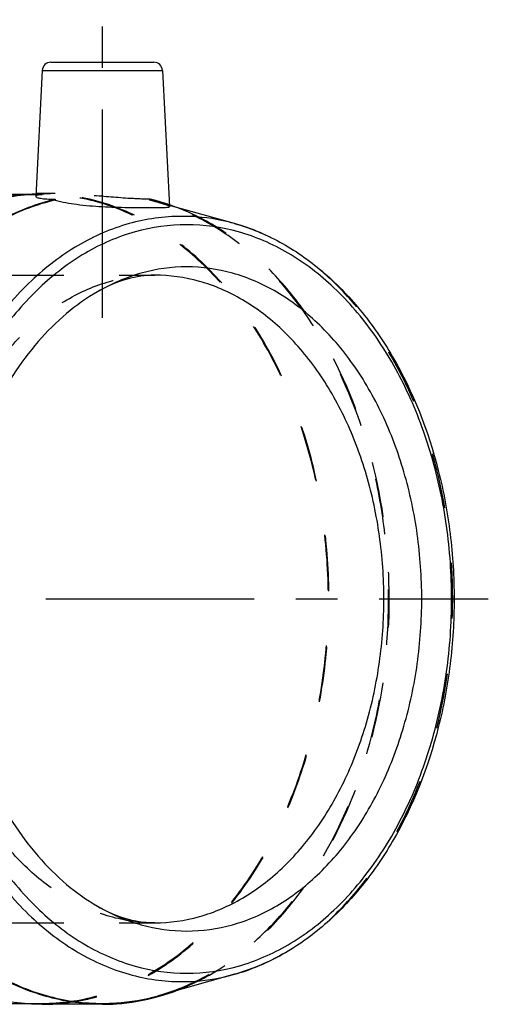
# Model space of a CAD drawing. Header units: millimetres. Extents: x 395 to 603, y 445 to 560.
# Tile 14 of 14: x 548 to 603, y 445 to 560. Entities that reach past the tile are written whole.
import ezdxf

# ---------------------------------------------------------------- set-up
doc = ezdxf.new("R2010")
doc.units = ezdxf.units.MM
doc.header["$LTSCALE"] = 65.185185
doc.linetypes.add('CENTER', pattern=[0.6, 0.375, -0.075, 0.075, -0.075])
doc.linetypes.add('HIDDEN', pattern=[0.2, 0.1, -0.1])
for name, color, linetype in [('ACHSEN_S', 7, 'CONTINUOUS'), ('KOERPER', 7, 'CONTINUOUS'), ('KONST.EL_MIT_GEO', 7, 'CONTINUOUS')]:
    doc.layers.add(name, color=color, linetype=linetype)

msp = doc.modelspace()

# ---------------------------------------------------------------- linework, layer by layer
at = {"layer": 'ACHSEN_S', "color": 2, "linetype": 'CENTER'}
msp.add_line((394.97, 492.29), (603.34, 492.29), dxfattribs=at)
at = {"layer": 'KOERPER', "color": 2, "linetype": 'CENTER'}
msp.add_line((558.06, 525.31), (558.06, 560.31), dxfattribs=at)
at = {"layer": 'KOERPER', "color": 7, "linetype": 'Continuous'}
for p, q in [((551.01, 554.36), (550.24, 539.56)), ((565.11, 554.36), (565.95, 538.37)), ((512.15, 539.79), (548.91, 539.79)), ((550.23, 539.88), (550.25, 539.88)), ((552.52, 539.24), (552.51, 539.13)), ((566, 538.54), (565.94, 538.57)), ((512.15, 444.79), (548.91, 444.79)), ((558.06, 444.69), (550.99, 444.69))]:
    msp.add_line(p, q, dxfattribs=at)
at = {"layer": 'KOERPER', "color": 8, "linetype": 'HIDDEN'}
for p, q in [((548.91, 539.79), (550.99, 539.79)), ((552.54, 539.89), (550.99, 539.89)), ((563.61, 539.24), (563.61, 539.13)), ((564.59, 538.88), (563.61, 539.13)), ((520.93, 530.31), (564.2, 530.31)), ((520.93, 454.26), (564.2, 454.26)), ((548.91, 444.79), (550.99, 444.79))]:
    msp.add_line(p, q, dxfattribs=at)
for centre, radius, start, end in [((550.99, 516.11), 23.78, 90.0005, 91.7803), ((557.87, 514.96), 24.95, 74.3143, 76.7049), ((557.79, 514.68), 25.23, 73.709, 74.3175), ((557.7, 514.38), 25.55, 71.1932, 73.7048)]:
    msp.add_arc(centre, radius, start, end, dxfattribs=at)
at = {"layer": 'KOERPER', "color": 7, "linetype": 'Continuous'}
for centre, radius, start, end in [((557.56, 513.95), 26, 69.561, 71.0461), ((557.71, 470.19), 25.55, 285.6951, 290.5223)]:
    msp.add_arc(centre, radius, start, end, dxfattribs=at)
for points, knots in [([(550.99, 444.69), (548.8, 444.69), (544.31, 445.32), (537.93, 448.08), (532.1, 452.52), (527.02, 458.44), (522.86, 465.6), (519.76, 473.74), (517.83, 482.57), (517.12, 491.75), (517.68, 500.95), (519.48, 509.83), (522.45, 518.07), (526.49, 525.36), (531.47, 531.43), (537.22, 536.06), (543.55, 539.03), (548.03, 539.8), (550.23, 539.88)], [0, 0, 0, 0, 0.051574, 0.104994, 0.161674, 0.222358, 0.287109, 0.355425, 0.426376, 0.498755, 0.571213, 0.642396, 0.711072, 0.776274, 0.83744, 0.89456, 0.948299, 1, 1, 1, 1]), ([(558.06, 444.69), (555.97, 444.69), (551.7, 445.26), (545.59, 447.78), (539.96, 451.83), (534.99, 457.26), (530.82, 463.86), (527.6, 471.42), (525.41, 479.68), (524.33, 488.36), (524.39, 497.18), (525.59, 505.83), (527.9, 514.03), (531.24, 521.49), (535.5, 527.98), (540.55, 533.26), (546.24, 537.15), (550.42, 538.74), (552.52, 539.24)], [0, 0, 0, 0, 0.051122, 0.103918, 0.159704, 0.219223, 0.282627, 0.349555, 0.419251, 0.490685, 0.56267, 0.633969, 0.703406, 0.769976, 0.832962, 0.892052, 0.94746, 1, 1, 1, 1]), ([(552.51, 539.13), (550.42, 538.64), (546.25, 537.05), (540.58, 533.17), (535.54, 527.89), (531.29, 521.42), (527.96, 513.97), (525.66, 505.79), (524.46, 497.16), (524.4, 488.36), (525.48, 479.7), (527.66, 471.46), (530.88, 463.92), (535.04, 457.33), (540, 451.91), (545.62, 447.87), (551.71, 445.36), (555.97, 444.79), (558.06, 444.79)], [0, 0, 0, 0, 0.052544, 0.107958, 0.167055, 0.230046, 0.296621, 0.36606, 0.437359, 0.509342, 0.580772, 0.650464, 0.717387, 0.780787, 0.840302, 0.896085, 0.94888, 1, 1, 1, 1]), ([(550.24, 539.56), (550.24, 539.54), (550.28, 539.48), (550.4, 539.43), (550.59, 539.37), (550.84, 539.33), (551.17, 539.29), (551.73, 539.25), (552.19, 539.24), (552.52, 539.24)], [0, 0, 0, 0, 0.030687, 0.08401, 0.165749, 0.276838, 0.416919, 0.585114, 1, 1, 1, 1]), ([(552.51, 539.13), (553.34, 538.9), (555.18, 538.57), (558.04, 538.34), (560.92, 538.26), (562.79, 538.25), (563.64, 538.25)], [0, 0, 0, 0, 0.22933, 0.499609, 0.770415, 1, 1, 1, 1]), ([(563.64, 538.25), (563.97, 538.25), (564.43, 538.25), (565, 538.26), (565.33, 538.27), (565.59, 538.28), (565.76, 538.3), (565.86, 538.31), (565.91, 538.33), (565.95, 538.35), (565.95, 538.37)], [0, 0, 0, 0, 0.421947, 0.593061, 0.735293, 0.847346, 0.928267, 0.956968, 0.977992, 1, 1, 1, 1]), ([(567.96, 531.29), (566.17, 531.29), (562.5, 530.77), (559.11, 529.3), (557.5, 528.37)], [0, 0, 0, 0, 0.49124, 1, 1, 1, 1]), ([(567.96, 453.29), (569.77, 453.29), (573.48, 453.81), (578.74, 456.11), (583.54, 459.8), (587.71, 464.71), (591.12, 470.65), (593.64, 477.4), (595.19, 484.7), (595.71, 492.29), (595.19, 499.87), (593.64, 507.17), (591.12, 513.92), (587.71, 519.86), (583.54, 524.77), (578.74, 528.46), (573.48, 530.76), (569.77, 531.29), (567.96, 531.29)], [0, 0, 0, 0, 0.051645, 0.105164, 0.161986, 0.222854, 0.287817, 0.356348, 0.427487, 0.5, 0.572513, 0.643652, 0.712183, 0.777146, 0.838014, 0.894836, 0.948355, 1, 1, 1, 1]), ([(564.2, 530.31), (563.12, 530.31), (560.76, 529.97), (558.59, 529), (557.5, 528.37)], [0, 0, 0, 0, 0.462306, 1, 1, 1, 1]), ([(564.2, 454.26), (565.97, 454.26), (569.58, 454.77), (574.71, 457.02), (579.39, 460.61), (583.46, 465.4), (586.78, 471.19), (589.24, 477.77), (590.75, 484.89), (591.26, 492.29), (590.75, 499.68), (589.24, 506.8), (586.78, 513.38), (583.46, 519.17), (579.39, 523.96), (574.71, 527.56), (569.58, 529.8), (565.97, 530.31), (564.2, 530.31)], [0, 0, 0, 0, 0.051645, 0.105164, 0.161986, 0.222854, 0.287817, 0.356348, 0.427487, 0.5, 0.572513, 0.643652, 0.712183, 0.777146, 0.838014, 0.894836, 0.948355, 1, 1, 1, 1]), ([(557.5, 528.37), (556.21, 527.63), (553.72, 525.85), (550.38, 522.52), (547.43, 518.54), (544.04, 512.37), (541.15, 503.56), (539.99, 492.29), (541.15, 481.01), (544.04, 472.2), (547.43, 466.04), (550.38, 462.06), (553.72, 458.73), (556.21, 456.95), (557.5, 456.2)], [0, 0, 0, 0, 0.053541, 0.109896, 0.169229, 0.231444, 0.362851, 0.5, 0.637149, 0.768556, 0.830771, 0.890104, 0.946459, 1, 1, 1, 1]), ([(557.5, 456.2), (558.59, 455.57), (560.76, 454.6), (563.12, 454.26), (564.2, 454.26)], [0, 0, 0, 0, 0.537693, 1, 1, 1, 1]), ([(557.5, 456.2), (559.11, 455.27), (562.5, 453.8), (566.17, 453.29), (567.96, 453.29)], [0, 0, 0, 0, 0.50876, 1, 1, 1, 1]), ([(558.06, 444.79), (558.61, 444.79), (560.81, 444.86), (563, 445.25), (564.59, 445.69)], [0, 0, 0, 0, 0.248775, 1, 1, 1, 1]), ([(558.06, 444.69), (558.61, 444.69), (560.82, 444.76), (563.02, 445.15), (564.62, 445.6)], [0, 0, 0, 0, 0.248763, 1, 1, 1, 1])]:
    msp.add_open_spline(points, degree=3, knots=knots, dxfattribs=at)
at = {"layer": 'KOERPER', "color": 8, "linetype": 'HIDDEN'}
for points, knots in [([(550.99, 539.79), (548.79, 539.79), (544.27, 539.15), (537.87, 536.35), (532.02, 531.85), (526.94, 525.87), (522.79, 518.64), (519.72, 510.42), (517.83, 501.53), (517.19, 492.29), (517.83, 483.05), (519.72, 474.16), (522.79, 465.94), (526.94, 458.7), (532.02, 452.72), (537.87, 448.23), (544.27, 445.43), (548.79, 444.79), (550.99, 444.79)], [0, 0, 0, 0, 0.051644, 0.105164, 0.161986, 0.222854, 0.287817, 0.356348, 0.427487, 0.5, 0.572513, 0.643652, 0.712183, 0.777146, 0.838014, 0.894836, 0.948356, 1, 1, 1, 1]), ([(552.54, 539.89), (552.22, 539.89), (551.65, 539.88), (550.93, 539.82), (550.49, 539.73), (550.29, 539.65), (550.24, 539.59), (550.24, 539.56)], [0, 0, 0, 0, 0.411259, 0.718714, 0.913268, 0.968249, 1, 1, 1, 1]), ([(550.99, 444.69), (553.2, 444.69), (557.72, 445.33), (564.14, 448.14), (570, 452.64), (575.1, 458.63), (579.25, 465.88), (582.33, 474.12), (584.22, 483.03), (584.86, 492.29), (584.22, 501.55), (582.33, 510.46), (579.25, 518.69), (575.1, 525.94), (570, 531.94), (564.14, 536.44), (557.72, 539.25), (553.2, 539.89), (550.99, 539.89)], [0, 0, 0, 0, 0.051645, 0.105164, 0.161986, 0.222854, 0.287817, 0.356348, 0.427487, 0.5, 0.572513, 0.643652, 0.712183, 0.777146, 0.838014, 0.894836, 0.948355, 1, 1, 1, 1]), ([(550.99, 444.79), (553.2, 444.79), (557.71, 445.43), (564.11, 448.23), (569.96, 452.72), (575.05, 458.7), (579.19, 465.94), (582.27, 474.16), (584.16, 483.05), (584.79, 492.29), (584.16, 501.53), (582.27, 510.42), (579.19, 518.64), (575.05, 525.87), (569.96, 531.85), (564.11, 536.35), (557.71, 539.15), (553.2, 539.79), (550.99, 539.79)], [0, 0, 0, 0, 0.051644, 0.105164, 0.161986, 0.222854, 0.287817, 0.356348, 0.427487, 0.5, 0.572513, 0.643652, 0.712183, 0.777146, 0.838014, 0.894836, 0.948356, 1, 1, 1, 1]), ([(563.61, 539.24), (562.76, 539.24), (560.4, 539.35), (557.33, 539.64), (554.49, 539.84), (553.16, 539.89), (552.54, 539.89)], [0, 0, 0, 0, 0.229568, 0.63819, 0.833429, 1, 1, 1, 1]), ([(565.95, 538.37), (565.95, 538.39), (565.89, 538.43), (565.77, 538.48), (565.58, 538.56), (565.31, 538.64), (564.98, 538.75), (564.4, 538.91), (563.94, 539.04), (563.61, 539.13)], [0, 0, 0, 0, 0.025234, 0.078547, 0.162005, 0.2753, 0.417365, 0.58677, 1, 1, 1, 1]), ([(564.59, 445.69), (566.51, 446.23), (570.33, 447.82), (575.55, 451.46), (580.23, 456.29), (585.7, 464.3), (589.42, 473.88), (591.32, 484.18), (591.81, 492.29), (591.32, 500.39), (589.42, 510.7), (585.71, 520.27), (580.23, 528.28), (575.55, 533.12), (570.33, 536.76), (566.51, 538.34), (564.59, 538.88)], [0, 0, 0, 0, 0.052093, 0.10689, 0.16505, 0.226764, 0.359326, 0.429144, 0.499995, 0.570846, 0.640665, 0.773228, 0.834944, 0.893105, 0.947903, 1, 1, 1, 1]), ([(566.66, 446.27), (568.48, 446.95), (572.06, 448.76), (576.91, 452.59), (581.24, 457.48), (586.27, 465.38), (590.58, 477.09), (592.31, 492.31), (590.57, 507.52), (586.26, 519.23), (581.22, 527.12), (576.89, 532), (572.04, 535.83), (568.46, 537.64), (566.64, 538.32)], [0, 0, 0, 0, 0.052495, 0.1078, 0.166383, 0.228319, 0.36062, 0.500043, 0.639459, 0.771735, 0.833656, 0.892225, 0.947515, 1, 1, 1, 1]), ([(564.2, 454.26), (562.43, 454.26), (558.82, 454.77), (553.69, 457.02), (549.01, 460.61), (544.94, 465.4), (541.62, 471.19), (539.16, 477.77), (537.65, 484.89), (537.14, 492.29), (537.65, 499.68), (539.16, 506.8), (541.62, 513.38), (544.94, 519.17), (549.01, 523.96), (553.69, 527.56), (558.82, 529.8), (562.43, 530.31), (564.2, 530.31)], [0, 0, 0, 0, 0.051645, 0.105164, 0.161986, 0.222854, 0.287817, 0.356348, 0.427487, 0.5, 0.572513, 0.643652, 0.712183, 0.777146, 0.838014, 0.894836, 0.948355, 1, 1, 1, 1])]:
    msp.add_open_spline(points, degree=3, knots=knots, dxfattribs=at)
at = {"layer": 'KONST.EL_MIT_GEO', "color": 7, "linetype": 'Continuous'}
for p, q in [((552.01, 555.31), (564.11, 555.31)), ((551.01, 554.36), (565.11, 554.36)), ((548.91, 539.79), (512.15, 539.79)), ((573.57, 536.37), (565.94, 538.5)), ((573.57, 448.21), (564.59, 445.69))]:
    msp.add_line(p, q, dxfattribs=at)
at = {"layer": 'KONST.EL_MIT_GEO', "color": 8, "linetype": 'HIDDEN'}
for p, q in [((550.99, 539.79), (548.91, 539.79)), ((565.94, 538.5), (564.59, 538.88)), ((520.93, 530.31), (564.2, 530.31)), ((520.93, 454.26), (564.2, 454.26))]:
    msp.add_line(p, q, dxfattribs=at)
at = {"layer": 'KONST.EL_MIT_GEO', "color": 7, "linetype": 'Continuous'}
for centre, start, end in [((552.01, 554.31), 89.9998, 177), ((564.11, 554.31), 3, 90.0002)]:
    msp.add_arc(centre, 1, start, end, dxfattribs=at)
for points, knots in [([(567.39, 537.22), (565.3, 537.22), (561.03, 536.62), (554.97, 533.97), (549.44, 529.72), (544.63, 524.06), (540.71, 517.21), (537.8, 509.44), (536.02, 501.03), (535.41, 492.29), (536.02, 483.55), (537.8, 475.13), (540.71, 467.36), (544.63, 460.52), (549.44, 454.86), (554.97, 450.61), (561.03, 447.96), (565.3, 447.35), (567.39, 447.35)], [0, 0, 0, 0, 0.051645, 0.105164, 0.161986, 0.222854, 0.287817, 0.356348, 0.427487, 0.5, 0.572513, 0.643652, 0.712183, 0.777146, 0.838014, 0.894836, 0.948355, 1, 1, 1, 1]), ([(573.57, 536.37), (573.06, 536.51), (571.04, 537), (568.95, 537.22), (567.39, 537.22)], [0, 0, 0, 0, 0.252329, 1, 1, 1, 1]), ([(567.96, 536.24), (565.92, 536.24), (561.74, 535.65), (555.82, 533.06), (550.41, 528.9), (545.7, 523.37), (541.86, 516.67), (539.02, 509.07), (537.27, 500.84), (536.68, 492.29), (537.27, 483.74), (539.02, 475.51), (541.86, 467.9), (545.7, 461.21), (550.41, 455.67), (555.82, 451.52), (561.74, 448.93), (565.92, 448.33), (567.96, 448.33)], [0, 0, 0, 0, 0.051645, 0.105164, 0.161986, 0.222854, 0.287817, 0.356348, 0.427487, 0.5, 0.572513, 0.643652, 0.712183, 0.777146, 0.838014, 0.894836, 0.948355, 1, 1, 1, 1]), ([(567.96, 448.33), (570, 448.33), (574.18, 448.93), (580.11, 451.52), (585.52, 455.67), (590.22, 461.21), (594.06, 467.9), (596.9, 475.51), (598.65, 483.74), (599.24, 492.29), (598.65, 500.84), (596.9, 509.07), (594.06, 516.67), (590.22, 523.37), (585.52, 528.9), (580.11, 533.06), (574.18, 535.65), (570, 536.24), (567.96, 536.24)], [0, 0, 0, 0, 0.051645, 0.105164, 0.161986, 0.222854, 0.287817, 0.356348, 0.427487, 0.5, 0.572513, 0.643652, 0.712183, 0.777146, 0.838014, 0.894836, 0.948355, 1, 1, 1, 1]), ([(573.57, 536.37), (575.41, 535.85), (579.07, 534.34), (584.05, 530.86), (588.51, 526.27), (593.71, 518.7), (597.22, 509.65), (599.03, 499.93), (599.49, 492.29), (599.03, 484.64), (597.22, 474.92), (593.71, 465.88), (588.51, 458.3), (584.05, 453.71), (579.07, 450.24), (575.41, 448.73), (573.57, 448.21)], [0, 0, 0, 0, 0.052733, 0.10795, 0.166299, 0.227997, 0.360092, 0.429547, 0.5, 0.570453, 0.639909, 0.772003, 0.833702, 0.89205, 0.947267, 1, 1, 1, 1]), ([(567.39, 447.35), (567.91, 447.35), (569.99, 447.42), (572.06, 447.79), (573.57, 448.21)], [0, 0, 0, 0, 0.248765, 1, 1, 1, 1])]:
    msp.add_open_spline(points, degree=3, knots=knots, dxfattribs=at)
at = {"layer": 'KONST.EL_MIT_GEO', "color": 8, "linetype": 'HIDDEN'}
msp.add_open_spline([(573.57, 448.21), (575.38, 448.72), (579, 450.22), (583.93, 453.66), (588.36, 458.23), (593.54, 465.81), (597.99, 477.28), (599.77, 492.29), (597.99, 507.3), (593.54, 518.76), (588.36, 526.34), (583.93, 530.91), (579, 534.36), (575.38, 535.86), (573.57, 536.37)], degree=3, knots=[0, 0, 0, 0, 0.052121, 0.106948, 0.165139, 0.226888, 0.359522, 0.5, 0.640478, 0.773112, 0.834861, 0.893052, 0.947879, 1, 1, 1, 1], dxfattribs=at)

doc.saveas('drawing.dxf')
